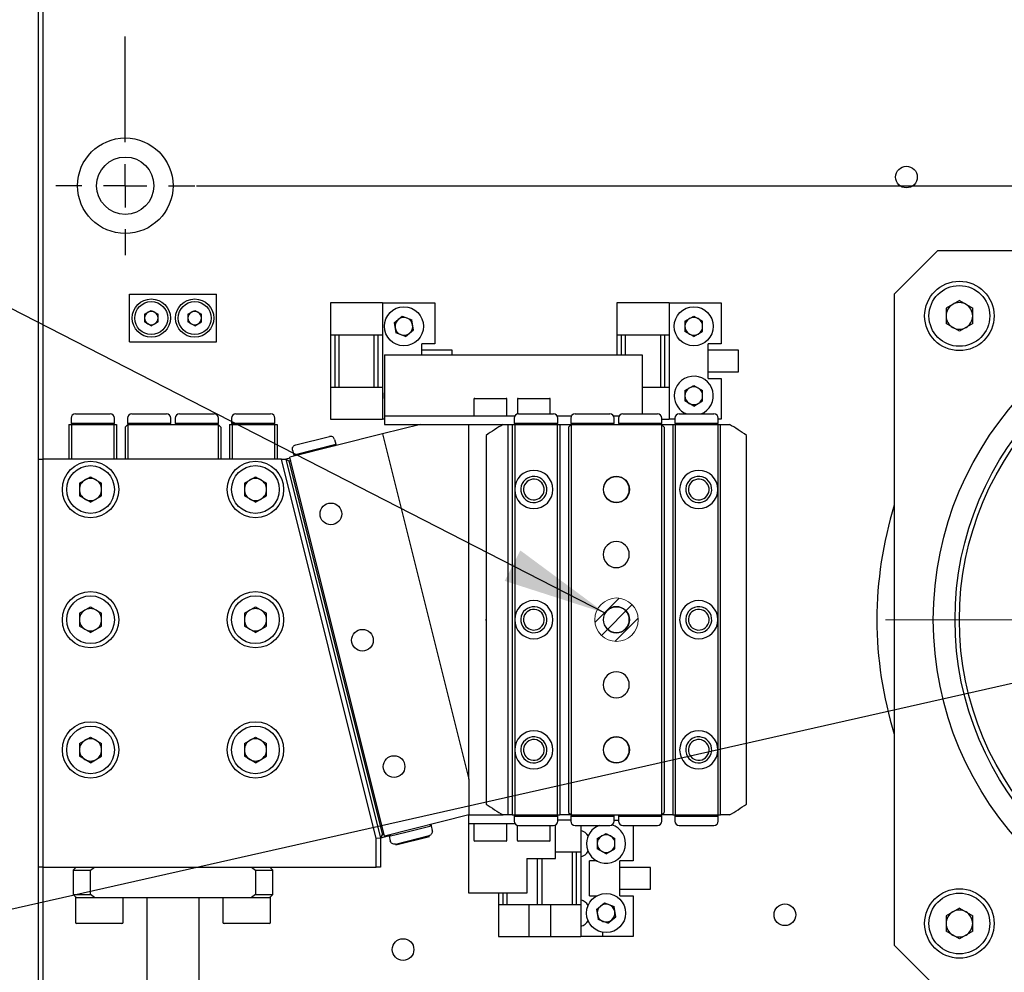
# Model space of a CAD drawing. Header units: millimetres. Extents: x 0 to 376, y -2 to 209.
# Tile 27 of 35: x 243 to 281, y 110 to 146. Entities that reach past the tile are written whole.
import ezdxf

# ---------------------------------------------------------------- set-up
doc = ezdxf.new("R2010")
doc.units = ezdxf.units.MM
doc.linetypes.add('CENTERX2', pattern=[20.32, 12.7, -2.54, 2.54, -2.54])
doc.layers.add('SLD-0', color=7, linetype='Continuous')
doc.styles.add('SLDTEXTSTYLE1', font='TXT', dxfattribs={"width": 0.75, "bigfont": 'bigfont'})
doc.styles.get("Standard").update_dxf_attribs({"font": 'arial.ttf'})
doc.dimstyles.new('SLDDIMSTYLE0', dxfattribs={"dimtxt": 3.5, "dimasz": 4, "dimexe": 0, "dimexo": 0.0625, "dimgap": 0.875, "dimtad": 1, "dimlfac": 3, "dimrnd": 1e-09, "dimzin": 12, "dimdsep": 46, "dimtxsty": 'SLDTEXTSTYLE1', "dimsah": 1, "dimcen": 0.09, "dimadec": 0, "dimazin": 3, "dimtfac": 1, "dimtofl": 0, "dimtmove": 0, "dimatfit": 3, "dimfxl": 1, "dimfrac": 2, "dimtolj": 1, "dimtzin": 12, "dimarcsym": 0})
doc.dimstyles.new('SLDDIMSTYLE6', dxfattribs={"dimtxt": 0.18, "dimasz": 4, "dimexe": 0, "dimexo": 0.0625, "dimgap": 0, "dimtad": 0, "dimtih": 1, "dimtoh": 1, "dimdec": 0, "dimrnd": 1e-09, "dimzin": 0, "dimdsep": 46, "dimtxsty": 'Standard', "dimsah": 1, "dimcen": 0.09, "dimadec": 0, "dimazin": 0, "dimtfac": 4, "dimtdec": 0, "dimtofl": 0, "dimtmove": 0, "dimatfit": 3, "dimfxl": 1, "dimfrac": 2, "dimtolj": 1, "dimtzin": 0, "dimarcsym": 0})

# ---------------------------------------------------------------- blocks, each defined once
blk = doc.blocks.new('*D74')
at = {"layer": 'Defpoints', "color": 0, "transparency": 16777216}
for p in [(326.911, 189.135), (246.911, 164.135), (326.911, 120.469)]:
    blk.add_point(p, dxfattribs=at)
at = {"layer": 'SLD-0', "color": 0, "lineweight": -2, "transparency": 16777216}
for p, q in [((246.911, 164.198), (246.911, 189.135)), ((250.911, 189.135), (322.911, 189.135)), ((326.911, 120.531), (326.911, 189.135))]:
    blk.add_line(p, q, dxfattribs=at)
at = {"layer": 'SLD-0', "color": 0, "transparency": 16777216}
for points in [[(250.911, 189.802), (250.911, 188.469), (246.911, 189.135)], [(322.911, 189.802), (322.911, 188.469), (326.911, 189.135)]]:
    blk.add_solid(points, dxfattribs=at)
at = {"layer": 'SLD-0', "color": 0, "transparency": 16777216, "insert": (288.095, 193.51), "char_height": 3.5, "attachment_point": 2, "style": 'SLDTEXTSTYLE1'}
blk.add_mtext('\\A1;240', dxfattribs=at)
blk = doc.blocks.new('*D77')
at = {"layer": 'Defpoints', "color": 0, "transparency": 16777216}
for p in [(249.578, 139.802), (348.247, 139.802), (329.578, 123.135)]:
    blk.add_point(p, dxfattribs=at)
at = {"layer": 'SLD-0', "color": 0, "lineweight": -2, "transparency": 16777216}
for p, q in [((249.641, 139.802), (348.247, 139.802)), ((348.247, 127.135), (348.247, 135.802)), ((329.64, 123.135), (348.247, 123.135))]:
    blk.add_line(p, q, dxfattribs=at)
at = {"layer": 'SLD-0', "color": 0, "transparency": 16777216}
for points in [[(347.581, 135.802), (348.914, 135.802), (348.247, 139.802)], [(347.581, 127.135), (348.914, 127.135), (348.247, 123.135)]]:
    blk.add_solid(points, dxfattribs=at)
at = {"layer": 'SLD-0', "color": 0, "transparency": 16777216, "insert": (343.872, 132.412), "char_height": 3.5, "attachment_point": 2, "rotation": 90, "style": 'SLDTEXTSTYLE1'}
blk.add_mtext('\\A1;50', dxfattribs=at)
blk = doc.blocks.new('*D78')
at = {"layer": 'Defpoints', "color": 0, "transparency": 16777216}
for p in [(249.578, 161.469), (348.247, 161.469), (249.578, 139.802)]:
    blk.add_point(p, dxfattribs=at)
at = {"layer": 'SLD-0', "color": 0, "lineweight": -2, "transparency": 16777216}
for p, q in [((249.641, 161.469), (348.247, 161.469)), ((348.247, 143.802), (348.247, 157.469)), ((249.641, 139.802), (348.247, 139.802))]:
    blk.add_line(p, q, dxfattribs=at)
at = {"layer": 'SLD-0', "color": 0, "transparency": 16777216}
for points in [[(347.581, 157.469), (348.914, 157.469), (348.247, 161.469)], [(347.581, 143.802), (348.914, 143.802), (348.247, 139.802)]]:
    blk.add_solid(points, dxfattribs=at)
at = {"layer": 'SLD-0', "color": 0, "transparency": 16777216, "insert": (343.872, 151.522), "char_height": 3.5, "attachment_point": 2, "rotation": 90, "style": 'SLDTEXTSTYLE1'}
blk.add_mtext('\\A1;65', dxfattribs=at)

msp = doc.modelspace()

# ---------------------------------------------------------------- hatches: boundary and pattern name
at = {"linetype": 'Continuous'}
h = msp.add_hatch(dxfattribs=at)
h.set_pattern_fill('ANSI31', scale=0.166667, style=0)
h.set_pattern_definition([(45, (-36.62424, -49.82536), (-0.3741773, 0.3741773), [])])
edge = h.paths.add_edge_path(flags=0)
edge.add_arc((265.7782, 123.1355), 0.8333, 0, 360)

# ---------------------------------------------------------------- linework, layer by layer
at = {"color": 7, "linetype": 'Continuous', "lineweight": 25}
for p, q in [((243.5782, 129.3021), (243.5782, 164.4688)), ((243.7448, 164.3998), (243.7448, 129.3021)), ((278.1115, 137.3021), (276.4448, 135.6355)), ((303.1115, 137.3021), (278.1115, 137.3021)), ((247.0782, 133.8021), (247.0782, 135.6355)), ((247.0782, 135.6355), (250.4115, 135.6355)), ((250.4115, 133.8021), (250.4115, 135.6355)), ((276.4448, 135.6355), (276.4448, 110.6355)), ((278.9448, 135.3931), (278.433, 135.0976)), ((278.9448, 135.3931), (279.4567, 135.0976)), ((247.654, 134.8675), (247.9115, 135.0161)), ((247.9115, 135.0161), (248.169, 134.8675)), ((249.3207, 134.8675), (249.5782, 135.0161)), ((249.5782, 135.0161), (249.8357, 134.8675)), ((254.7948, 135.3021), (254.7948, 134.0688)), ((256.7948, 135.3021), (254.7948, 135.3021)), ((256.7948, 135.3021), (256.7948, 134.0688)), ((256.7948, 135.3021), (258.7948, 135.3021)), ((258.7948, 135.3021), (258.7948, 133.7355)), ((265.7948, 135.3021), (265.7948, 134.0688)), ((267.7948, 135.3021), (265.7948, 135.3021)), ((267.7948, 135.3021), (267.7948, 134.0688)), ((267.7948, 135.3021), (269.7948, 135.3021)), ((269.7948, 135.3021), (269.7948, 133.7355)), ((278.433, 135.0976), (278.433, 134.5066)), ((279.4567, 134.5066), (279.4567, 135.0976)), ((247.654, 134.8675), (247.654, 134.5701)), ((248.169, 134.5701), (248.169, 134.8675)), ((249.3207, 134.8675), (249.3207, 134.5701)), ((249.8357, 134.5701), (249.8357, 134.8675)), ((257.2438, 134.5424), (257.5491, 134.7907)), ((257.5491, 134.7907), (257.9168, 134.6505)), ((257.9792, 134.2619), (257.9168, 134.6505)), ((268.404, 134.5989), (268.7448, 134.7957)), ((268.7448, 134.7957), (269.0857, 134.5989)), ((247.9115, 134.4215), (247.654, 134.5701)), ((247.9115, 134.4215), (248.169, 134.5701)), ((249.5782, 134.4215), (249.3207, 134.5701)), ((249.5782, 134.4215), (249.8357, 134.5701)), ((257.2438, 134.5424), (257.3062, 134.1538)), ((257.6739, 134.0135), (257.9792, 134.2619)), ((268.404, 134.5989), (268.404, 134.2053)), ((269.0857, 134.2053), (269.0857, 134.5989)), ((278.9448, 134.2111), (278.433, 134.5066)), ((279.4567, 134.5066), (278.9448, 134.2111)), ((256.7948, 134.0688), (254.7948, 134.0688)), ((254.7948, 134.0688), (254.7948, 132.0688)), ((254.9615, 134.0688), (254.9615, 132.0688)), ((255.1282, 132.0688), (255.1282, 134.0688)), ((256.4615, 134.0688), (256.4615, 132.0688)), ((256.6282, 132.0688), (256.6282, 134.0688)), ((256.7948, 134.0688), (256.7948, 132.0688)), ((257.6739, 134.0135), (257.3062, 134.1538)), ((267.7948, 134.0688), (265.7948, 134.0688)), ((265.7948, 134.0688), (265.7948, 133.3021)), ((265.9615, 134.0688), (265.9615, 133.3021)), ((266.1282, 133.3021), (266.1282, 134.0688)), ((267.4615, 134.0688), (267.4615, 132.0688)), ((267.6282, 132.0688), (267.6282, 134.0688)), ((267.7948, 134.0688), (267.7948, 132.0688)), ((268.7448, 134.0086), (268.404, 134.2053)), ((268.7448, 134.0086), (269.0857, 134.2053)), ((247.0782, 133.8021), (250.4115, 133.8021)), ((258.2948, 133.3021), (258.2948, 133.7355)), ((258.7948, 133.7355), (258.2948, 133.7355)), ((259.4615, 133.4855), (258.2948, 133.4855)), ((259.4615, 133.3021), (259.4615, 133.4855)), ((269.7948, 133.7355), (269.2948, 133.7355)), ((269.2948, 132.4021), (269.2948, 133.7355)), ((270.4615, 133.4855), (269.2948, 133.4855)), ((270.4615, 132.6521), (270.4615, 133.4855)), ((256.8692, 133.3021), (266.7692, 133.3021)), ((256.8692, 133.3021), (256.8692, 132.6355)), ((266.7692, 133.3021), (266.7692, 132.6355)), ((256.8692, 132.6355), (256.8692, 131.3021)), ((266.7692, 132.6355), (266.7692, 131.3021)), ((269.2948, 132.6521), (270.4615, 132.6521)), ((269.2948, 132.4021), (269.7948, 132.4021)), ((269.7948, 132.4021), (269.7948, 130.8355)), ((254.7948, 132.0688), (256.7948, 132.0688)), ((254.7948, 132.0688), (254.7948, 130.8355)), ((256.7948, 132.0688), (256.7948, 130.8355)), ((266.7692, 132.0688), (267.7948, 132.0688)), ((267.7948, 132.0688), (267.7948, 130.8355)), ((268.404, 131.9322), (268.7448, 132.129)), ((268.7448, 132.129), (269.0857, 131.9322)), ((260.3025, 131.6021), (260.3025, 130.9688)), ((260.3359, 131.6355), (260.9891, 131.6355)), ((260.9891, 131.6355), (261.5359, 131.6355)), ((261.5692, 130.9688), (261.5692, 131.6021)), ((261.9692, 131.6021), (261.9692, 131.0278)), ((262.0025, 131.6355), (262.6629, 131.6355)), ((262.6629, 131.6355), (263.2025, 131.6355)), ((263.2359, 131.0355), (263.2359, 131.6021)), ((268.404, 131.9322), (268.404, 131.5387)), ((269.0857, 131.5387), (269.0857, 131.9322)), ((256.8692, 131.3021), (256.8692, 130.9688)), ((266.7692, 131.3021), (266.7692, 131.0355)), ((268.7448, 131.3419), (268.404, 131.5387)), ((268.7448, 131.3419), (269.0857, 131.5387)), ((244.8282, 130.8688), (244.8282, 130.6855)), ((244.9948, 131.0355), (245.6615, 131.0355)), ((245.6615, 131.0355), (246.3282, 131.0355)), ((246.4948, 130.6855), (246.4948, 130.8688)), ((246.9948, 130.8688), (246.9948, 130.6855)), ((247.1615, 131.0355), (247.8282, 131.0355)), ((247.8282, 131.0355), (248.4948, 131.0355)), ((248.6615, 130.6855), (248.6615, 130.8688)), ((248.8282, 130.8688), (248.8282, 130.6855)), ((248.9948, 131.0355), (249.6615, 131.0355)), ((249.6615, 131.0355), (250.3282, 131.0355)), ((250.4948, 130.6855), (250.4948, 130.8688)), ((250.9948, 130.8688), (250.9948, 130.6855)), ((251.1615, 131.0355), (251.8282, 131.0355)), ((251.8282, 131.0355), (252.4948, 131.0355)), ((252.6615, 130.6855), (252.6615, 130.8688)), ((256.8692, 130.9688), (256.8692, 130.6355)), ((256.8692, 130.9688), (261.8859, 130.9688)), ((261.8525, 130.8688), (261.8525, 130.6855)), ((262.0192, 131.0355), (262.6859, 131.0355)), ((262.6859, 131.0355), (263.3525, 131.0355)), ((263.4859, 130.9688), (264.0525, 130.9688)), ((263.5192, 130.6855), (263.5192, 130.8688)), ((264.0192, 130.8688), (264.0192, 130.6855)), ((264.1859, 131.0355), (264.8525, 131.0355)), ((264.8525, 131.0355), (265.5192, 131.0355)), ((265.6525, 130.9688), (265.8859, 130.9688)), ((265.6859, 130.6855), (265.6859, 130.8688)), ((265.8525, 130.8688), (265.8525, 130.6855)), ((266.0192, 131.0355), (266.6859, 131.0355)), ((266.6859, 131.0355), (267.3525, 131.0355)), ((267.5192, 130.6855), (267.5192, 130.8688)), ((268.0192, 130.8688), (268.0192, 130.6855)), ((268.1859, 131.0355), (268.8525, 131.0355)), ((268.8525, 131.0355), (269.5192, 131.0355)), ((269.6859, 130.6855), (269.6859, 130.8688)), ((244.7448, 130.6355), (244.7448, 129.3021)), ((244.7448, 130.6355), (244.8448, 130.6355)), ((244.8282, 130.6855), (244.8782, 130.6355)), ((244.8282, 130.6855), (245.6615, 130.6855)), ((244.8448, 130.6355), (244.8448, 129.3021)), ((244.8448, 130.6355), (246.4782, 130.6355)), ((245.6615, 130.6855), (246.4948, 130.6855)), ((246.4448, 130.6355), (246.4948, 130.6855)), ((246.4782, 130.6355), (246.4782, 129.3021)), ((246.4782, 130.6355), (246.5782, 130.6355)), ((246.5782, 130.6355), (246.5782, 129.3021)), ((247.0115, 130.6355), (246.9115, 130.5355)), ((246.9115, 130.5355), (246.9115, 129.3021)), ((246.9948, 130.6855), (247.0448, 130.6355)), ((246.9948, 130.6855), (247.8282, 130.6855)), ((247.0115, 130.6355), (247.0115, 129.3021)), ((247.0115, 130.6355), (250.4782, 130.6355)), ((247.8282, 130.6855), (248.6615, 130.6855)), ((248.6115, 130.6355), (248.6615, 130.6855)), ((248.8282, 130.6855), (248.8782, 130.6355)), ((248.8282, 130.6855), (249.6615, 130.6855)), ((249.6615, 130.6855), (250.4948, 130.6855)), ((250.4448, 130.6355), (250.4948, 130.6855)), ((250.4782, 130.6355), (250.4782, 129.3021)), ((250.5782, 130.5355), (250.4782, 130.6355)), ((250.5782, 130.5355), (250.5782, 129.3021)), ((250.9115, 130.6355), (250.9115, 129.3021)), ((250.9115, 130.6355), (251.0115, 130.6355)), ((250.9948, 130.6855), (251.0448, 130.6355)), ((250.9948, 130.6855), (251.8282, 130.6855)), ((251.0115, 130.6355), (251.0115, 129.3021)), ((251.0115, 130.6355), (252.6448, 130.6355)), ((251.8282, 130.6855), (252.6615, 130.6855)), ((252.6115, 130.6355), (252.6615, 130.6855)), ((252.6448, 130.6355), (252.6448, 129.3021)), ((252.6448, 130.6355), (252.7448, 130.6355)), ((252.7448, 130.6355), (252.7448, 129.3021)), ((254.7948, 130.8355), (256.7948, 130.8355)), ((258.256, 130.6355), (256.7879, 130.2684)), ((256.8692, 130.8355), (256.7948, 130.8355)), ((256.8692, 130.6355), (258.256, 130.6355)), ((258.256, 130.6355), (260.1025, 130.6355)), ((260.1025, 117.0098), (260.1025, 130.6355)), ((260.1025, 130.6355), (261.4263, 130.6355)), ((261.4263, 130.6355), (261.6025, 130.6355)), ((261.6025, 130.6355), (261.6025, 115.6355)), ((261.6025, 130.6355), (261.7692, 130.6355)), ((261.7692, 130.6355), (261.7692, 115.6355)), ((261.7692, 130.6355), (261.8692, 130.6355)), ((261.8525, 130.6855), (261.9025, 130.6355)), ((261.8525, 130.6855), (262.6859, 130.6855)), ((261.8692, 130.6355), (261.8692, 128.1355)), ((261.8692, 130.6355), (263.5025, 130.6355)), ((262.6859, 130.6855), (263.5192, 130.6855)), ((263.4692, 130.6355), (263.5192, 130.6855)), ((263.5025, 130.6355), (263.5025, 115.6355)), ((263.5025, 130.6355), (263.6025, 130.6355)), ((263.6025, 130.6355), (263.6025, 115.6355)), ((263.6025, 130.6355), (264.0359, 130.6355)), ((264.0359, 130.6355), (263.9359, 130.5355)), ((263.9359, 130.5355), (263.9359, 115.7355)), ((264.0192, 130.6855), (264.0692, 130.6355)), ((264.0192, 130.6855), (264.8525, 130.6855)), ((264.0359, 130.6355), (264.0359, 115.6355)), ((264.0359, 130.6355), (267.5025, 130.6355)), ((264.8525, 130.6855), (265.6859, 130.6855)), ((265.6359, 130.6355), (265.6859, 130.6855)), ((265.8525, 130.6855), (265.9025, 130.6355)), ((265.8525, 130.6855), (266.6859, 130.6855)), ((266.6859, 130.6855), (267.5192, 130.6855)), ((267.4692, 130.6355), (267.5192, 130.6855)), ((267.5025, 130.6355), (267.5025, 115.6355)), ((267.6025, 130.5355), (267.5025, 130.6355)), ((267.5025, 130.6355), (267.9359, 130.6355)), ((267.5192, 130.8355), (267.7948, 130.8355)), ((267.6025, 130.5355), (267.6025, 115.7355)), ((268.0192, 130.8355), (267.7948, 130.8355)), ((267.9359, 130.6355), (267.9359, 115.6355)), ((267.9359, 130.6355), (268.0359, 130.6355)), ((268.0192, 130.6855), (268.0692, 130.6355)), ((268.0192, 130.6855), (268.8525, 130.6855)), ((268.0359, 130.6355), (268.0359, 115.6355)), ((268.0359, 130.6355), (269.6692, 130.6355)), ((268.8525, 130.6855), (269.6859, 130.6855)), ((269.6359, 130.6355), (269.6859, 130.6855)), ((269.6692, 130.6355), (269.6692, 128.1355)), ((269.6692, 130.6355), (269.7692, 130.6355)), ((269.7948, 130.8355), (269.6859, 130.8355)), ((269.7692, 130.6355), (270.1121, 130.6355)), ((269.7692, 115.6355), (269.7692, 130.6355)), ((256.7879, 130.2684), (253.2307, 129.3791)), ((253.4571, 129.848), (254.7506, 130.1714)), ((256.7879, 130.2684), (260.1025, 117.0098)), ((260.7692, 130.2144), (260.7692, 116.0565)), ((270.7692, 116.0565), (270.7692, 130.2144)), ((253.3803, 129.4681), (254.9972, 129.8723)), ((254.9527, 130.0502), (254.9972, 129.8723)), ((254.9608, 129.8117), (254.9972, 129.8723)), ((254.9697, 129.8266), (255.0063, 129.8357)), ((254.9972, 129.8723), (255.0063, 129.8357)), ((254.9974, 129.8208), (255.0063, 129.8357)), ((253.2398, 129.3426), (253.0782, 129.3021)), ((256.8687, 114.827), (253.2307, 129.3791)), ((253.3358, 129.6459), (253.3803, 129.4681)), ((253.4409, 129.4317), (253.3803, 129.4681)), ((253.3803, 129.4681), (253.3894, 129.4315)), ((253.3894, 129.4315), (253.426, 129.4406)), ((253.4043, 129.4225), (253.3894, 129.4315)), ((243.5782, 113.6355), (243.5782, 129.3021)), ((243.5782, 129.3021), (243.7448, 129.3021)), ((243.7448, 129.3021), (243.7448, 113.6355)), ((252.9064, 129.3021), (243.7448, 129.3021)), ((256.5495, 114.7295), (252.9064, 129.3021)), ((252.9064, 129.3021), (253.0782, 129.3021)), ((253.1994, 129.2294), (253.0782, 129.3021)), ((253.0782, 129.3021), (256.7162, 114.75)), ((253.2641, 129.2455), (253.1994, 129.2294)), ((253.1994, 129.2294), (256.7889, 114.8713)), ((245.1515, 128.3818), (245.5782, 128.6281)), ((245.5782, 128.6281), (246.0048, 128.3818)), ((251.4848, 128.3818), (251.9115, 128.6281)), ((251.9115, 128.6281), (252.3382, 128.3818)), ((245.1515, 128.3818), (245.1515, 127.8891)), ((246.0048, 127.8891), (246.0048, 128.3818)), ((251.4848, 128.3818), (251.4848, 127.8891)), ((252.3382, 127.8891), (252.3382, 128.3818)), ((245.5782, 127.6428), (245.1515, 127.8891)), ((245.5782, 127.6428), (246.0048, 127.8891)), ((251.9115, 127.6428), (251.4848, 127.8891)), ((251.9115, 127.6428), (252.3382, 127.8891)), ((261.8692, 128.1355), (261.8692, 123.1355)), ((269.6692, 128.1355), (269.6692, 123.1355)), ((245.1515, 123.3818), (245.5782, 123.6281)), ((245.1515, 123.3818), (245.1515, 122.8891)), ((245.5782, 123.6281), (246.0048, 123.3818)), ((246.0048, 122.8891), (246.0048, 123.3818)), ((251.4848, 123.3818), (251.9115, 123.6281)), ((251.4848, 123.3818), (251.4848, 122.8891)), ((251.9115, 123.6281), (252.3382, 123.3818)), ((252.3382, 122.8891), (252.3382, 123.3818)), ((261.8692, 123.1355), (261.8692, 118.1355)), ((269.6692, 123.1355), (269.6692, 118.1355)), ((245.5782, 122.6428), (245.1515, 122.8891)), ((245.5782, 122.6428), (246.0048, 122.8891)), ((251.9115, 122.6428), (251.4848, 122.8891)), ((251.9115, 122.6428), (252.3382, 122.8891)), ((245.1515, 118.3818), (245.5782, 118.6281)), ((245.1515, 118.3818), (245.1515, 117.8891)), ((245.5782, 118.6281), (246.0048, 118.3818)), ((246.0048, 117.8891), (246.0048, 118.3818)), ((251.4848, 118.3818), (251.9115, 118.6281)), ((251.4848, 118.3818), (251.4848, 117.8891)), ((251.9115, 118.6281), (252.3382, 118.3818)), ((252.3382, 117.8891), (252.3382, 118.3818)), ((261.8692, 118.1355), (261.8692, 115.6355)), ((269.6692, 118.1355), (269.6692, 115.6355)), ((245.5782, 117.6428), (245.1515, 117.8891)), ((245.5782, 117.6428), (246.0048, 117.8891)), ((251.9115, 117.6428), (251.4848, 117.8891)), ((251.9115, 117.6428), (252.3382, 117.8891)), ((260.1025, 117.0098), (260.1025, 115.6355)), ((263.9359, 115.7355), (264.0359, 115.6355)), ((267.5025, 115.6355), (267.6025, 115.7355)), ((260.1025, 115.6355), (256.8687, 114.827)), ((260.1025, 115.3021), (260.1025, 115.6355)), ((260.1025, 115.6355), (261.4263, 115.6355)), ((261.6025, 115.6355), (261.4263, 115.6355)), ((261.7692, 115.6355), (261.6025, 115.6355)), ((261.7692, 115.6355), (261.8692, 115.6355)), ((261.9025, 115.6355), (261.8525, 115.5855)), ((261.8525, 115.5855), (261.8525, 115.4021)), ((261.8525, 115.5855), (261.8692, 115.5855)), ((261.8692, 115.6355), (263.5025, 115.6355)), ((261.8692, 115.5855), (262.6859, 115.5855)), ((262.6859, 115.5855), (263.5192, 115.5855)), ((263.5192, 115.5855), (263.4692, 115.6355)), ((263.5025, 115.6355), (263.6025, 115.6355)), ((263.5192, 115.4021), (263.5192, 115.5855)), ((264.0192, 115.4355), (263.5192, 115.4355)), ((264.0359, 115.6355), (263.6025, 115.6355)), ((264.0692, 115.6355), (264.0192, 115.5855)), ((264.0192, 115.5855), (264.0192, 115.4021)), ((264.0192, 115.5855), (264.8525, 115.5855)), ((264.0359, 115.6355), (267.5025, 115.6355)), ((264.8525, 115.5855), (265.6692, 115.5855)), ((265.6859, 115.5855), (265.6359, 115.6355)), ((265.6692, 115.5855), (265.6859, 115.5855)), ((265.6859, 115.4021), (265.6859, 115.5855)), ((265.6859, 115.4355), (265.8525, 115.4355)), ((265.9025, 115.6355), (265.8525, 115.5855)), ((265.8525, 115.5855), (265.8525, 115.4021)), ((265.8525, 115.5855), (265.8692, 115.5855)), ((265.8692, 115.5855), (266.6859, 115.5855)), ((266.6859, 115.5855), (267.5192, 115.5855)), ((267.5192, 115.5855), (267.4692, 115.6355)), ((267.9359, 115.6355), (267.5025, 115.6355)), ((267.5192, 115.4021), (267.5192, 115.5855)), ((267.9359, 115.6355), (268.0359, 115.6355)), ((268.0692, 115.6355), (268.0192, 115.5855)), ((268.0192, 115.5855), (268.0192, 115.4021)), ((268.0192, 115.5855), (268.8525, 115.5855)), ((268.0359, 115.6355), (269.6692, 115.6355)), ((268.8525, 115.5855), (269.6692, 115.5855)), ((269.6859, 115.5855), (269.6359, 115.6355)), ((269.6692, 115.6355), (269.7692, 115.6355)), ((269.6692, 115.5855), (269.6859, 115.5855)), ((269.6859, 115.4021), (269.6859, 115.5855)), ((270.1121, 115.6355), (269.7692, 115.6355)), ((257.0425, 114.8189), (257.6902, 114.9808)), ((257.6902, 114.9808), (258.6594, 115.2232)), ((258.6594, 115.2232), (258.5988, 115.2595)), ((258.6107, 115.2625), (258.6565, 115.2351)), ((258.6565, 115.2351), (258.6446, 115.2321)), ((258.6473, 115.2717), (258.6565, 115.2351)), ((258.6594, 115.2232), (258.7039, 115.0453)), ((258.7039, 115.0453), (258.7131, 115.0087)), ((261.8859, 115.3021), (260.1025, 115.3021)), ((260.1025, 114.9688), (260.1025, 115.3021)), ((260.1025, 113.3021), (260.1025, 114.9688)), ((260.3025, 115.3021), (260.3025, 114.6688)), ((261.5692, 114.6688), (261.5692, 115.3021)), ((261.9677, 115.2436), (261.9677, 114.6688)), ((262.0192, 115.2355), (262.6859, 115.2355)), ((262.6859, 115.2355), (263.3525, 115.2355)), ((263.2343, 114.6688), (263.2343, 115.2355)), ((263.4359, 114.9688), (263.4359, 115.2578)), ((263.4359, 113.9688), (263.4359, 114.9688)), ((264.1859, 115.2355), (264.8525, 115.2355)), ((264.4115, 115.2355), (264.4115, 114.2021)), ((264.8525, 115.2355), (265.5192, 115.2355)), ((266.0192, 115.2355), (266.6859, 115.2355)), ((266.4115, 115.2355), (266.4115, 113.8688)), ((266.6859, 115.2355), (267.3525, 115.2355)), ((268.1859, 115.2355), (268.8525, 115.2355)), ((268.8525, 115.2355), (269.5192, 115.2355)), ((256.7162, 114.75), (256.5495, 114.7295)), ((256.5495, 113.6355), (256.5495, 114.7295)), ((256.7162, 114.75), (256.7889, 114.8713)), ((257.0515, 114.8338), (256.7162, 114.75)), ((256.7162, 114.75), (256.7162, 113.6355)), ((256.8536, 114.8874), (256.7889, 114.8713)), ((257.0789, 114.8796), (257.0425, 114.8189)), ((257.0425, 114.8189), (257.087, 114.6411)), ((257.087, 114.6411), (257.0962, 114.6045)), ((257.2891, 114.5198), (258.5826, 114.8432)), ((257.2983, 114.4832), (258.5918, 114.8066)), ((261.1064, 114.6355), (260.3359, 114.6355)), ((261.5359, 114.6355), (261.1064, 114.6355)), ((262.8769, 114.6355), (262.001, 114.6355)), ((263.201, 114.6355), (262.8769, 114.6355)), ((265.0373, 114.7322), (265.3782, 114.929)), ((265.0373, 114.7322), (265.0373, 114.3387)), ((265.3782, 114.929), (265.719, 114.7322)), ((265.719, 114.3387), (265.719, 114.7322)), ((264.4115, 114.2021), (263.4359, 114.2021)), ((264.0782, 114.2021), (264.0782, 112.2021)), ((264.2448, 112.2021), (264.2448, 114.2021)), ((264.4115, 114.2021), (264.4115, 112.2021)), ((265.3782, 114.1419), (265.0373, 114.3387)), ((265.3782, 114.1419), (265.719, 114.3387)), ((262.3359, 113.9688), (263.4359, 113.9688)), ((262.3359, 113.9688), (262.3359, 113.3021)), ((262.7448, 112.2021), (262.7448, 113.9688)), ((262.9115, 113.9688), (262.9115, 112.2021)), ((264.7448, 112.5355), (264.7448, 113.8688)), ((265.0346, 113.8688), (264.7448, 113.8688)), ((266.4115, 113.8688), (265.9115, 113.8688)), ((265.9115, 112.5355), (265.9115, 113.8688)), ((243.7448, 113.6355), (243.5782, 113.6355)), ((243.5782, 92.9688), (243.5782, 113.6355)), ((243.7448, 113.6355), (256.5495, 113.6355)), ((243.7448, 113.6355), (243.7448, 105.1355)), ((245.0282, 113.6355), (244.9115, 113.5188)), ((244.9115, 113.5188), (244.9115, 112.5855)), ((244.9115, 113.5188), (245.5825, 113.5188)), ((245.5825, 113.5188), (245.725, 113.6355)), ((245.5825, 112.5855), (245.5825, 113.5188)), ((251.7646, 113.6355), (251.9071, 113.5188)), ((251.9071, 113.5188), (251.9071, 112.5855)), ((251.9071, 113.5188), (252.5782, 113.5188)), ((252.5782, 113.5188), (252.4615, 113.6355)), ((252.5782, 112.5855), (252.5782, 113.5188)), ((256.7162, 113.6355), (256.5495, 113.6355)), ((267.0782, 113.6188), (265.9115, 113.6188)), ((267.0782, 112.7855), (267.0782, 113.6188)), ((260.1025, 112.6355), (260.1025, 113.3021)), ((262.3359, 113.3021), (262.3359, 112.6355)), ((265.9115, 112.7855), (267.0782, 112.7855)), ((244.9115, 112.5855), (245.0282, 112.4688)), ((244.9115, 112.5855), (245.5825, 112.5855)), ((244.9948, 112.4688), (244.9948, 111.5188)), ((245.0387, 112.4688), (244.9948, 112.4688)), ((245.0387, 112.4688), (245.725, 112.4688)), ((245.725, 112.4688), (245.5825, 112.5855)), ((245.725, 112.4688), (251.7646, 112.4688)), ((246.8282, 111.5188), (246.8282, 112.4688)), ((247.7448, 112.4688), (247.7448, 106.7355)), ((249.7448, 106.7355), (249.7448, 112.4688)), ((250.6615, 112.4688), (250.6615, 111.5188)), ((251.9071, 112.5855), (251.7646, 112.4688)), ((251.7646, 112.4688), (252.4509, 112.4688)), ((251.9071, 112.5855), (252.5782, 112.5855)), ((252.4948, 112.4688), (252.4509, 112.4688)), ((252.4615, 112.4688), (252.5782, 112.5855)), ((252.4948, 111.5188), (252.4948, 112.4688)), ((262.3359, 112.6355), (260.1025, 112.6355)), ((261.2448, 112.6355), (261.2448, 112.2021)), ((261.4115, 112.6355), (261.4115, 112.2021)), ((261.5782, 112.2021), (261.5782, 112.6355)), ((264.7448, 112.5355), (265.0346, 112.5355)), ((265.9115, 112.5355), (266.4115, 112.5355)), ((266.4115, 112.5355), (266.4115, 110.9688)), ((261.2448, 112.2021), (263.2448, 112.2021)), ((261.2448, 112.2021), (261.2448, 110.9688)), ((262.4115, 112.2021), (262.4115, 110.9688)), ((262.4115, 112.2021), (264.4115, 112.2021)), ((263.2448, 112.2021), (263.2448, 110.9688)), ((264.4115, 112.2021), (264.4115, 110.9688)), ((265.0104, 112.009), (265.3158, 112.2574)), ((265.0104, 112.009), (265.0728, 111.6205)), ((265.3158, 112.2574), (265.6835, 112.1171)), ((265.7459, 111.7285), (265.6835, 112.1171)), ((278.9448, 112.0598), (278.433, 111.7643)), ((278.9448, 112.0598), (279.4567, 111.7643)), ((265.4406, 111.4802), (265.0728, 111.6205)), ((265.4406, 111.4802), (265.7459, 111.7285)), ((278.433, 111.7643), (278.433, 111.1733)), ((279.4567, 111.1733), (279.4567, 111.7643)), ((245.9115, 111.4688), (245.0448, 111.4688)), ((246.7782, 111.4688), (245.9115, 111.4688)), ((251.5782, 111.4688), (250.7115, 111.4688)), ((252.4448, 111.4688), (251.5782, 111.4688)), ((261.2448, 110.9688), (263.2448, 110.9688)), ((262.4115, 110.9688), (264.4115, 110.9688)), ((265.2448, 110.9688), (264.4115, 110.9688)), ((266.4115, 110.9688), (264.4115, 110.9688)), ((265.2448, 111.1307), (265.2448, 110.9688)), ((278.9448, 110.8778), (278.433, 111.1733)), ((279.4567, 111.1733), (278.9448, 110.8778)), ((276.4448, 110.6355), (278.1115, 108.9688))]:
    msp.add_line(p, q, dxfattribs=at)
at = {"color": 7, "linetype": 'Continuous', "lineweight": 25, "flags": 128}
for points in [[(256.8692, 131.6281), (256.8657, 131.8147), (256.8692, 131.8428)], [(260.7692, 123.2105), (260.7609, 123.1355), (260.7692, 123.0605)]]:
    msp.add_lwpolyline(points, dxfattribs=at)
at = {"color": 7, "linetype": 'Continuous', "lineweight": 25}
for centre, radius in [((246.9115, 139.8021), 1.8333), ((246.9115, 139.8021), 1.1), ((276.9115, 140.1355), 0.4167), ((278.9448, 134.8021), 1.3333), ((278.9448, 134.8021), 1.1667), ((290.6115, 123.1355), 12.6667), ((247.9115, 134.7188), 0.7333), ((249.5782, 134.7188), 0.7333), ((247.9115, 134.7188), 0.6333), ((249.5782, 134.7188), 0.6333), ((257.6115, 134.4021), 0.75), ((268.7448, 134.4021), 0.75), ((290.6115, 123.1355), 11.8333), ((290.6115, 123.1355), 11.6667), ((245.5782, 128.1355), 1.0833), ((245.5782, 128.1355), 0.9167), ((251.9115, 128.1355), 1.0833), ((251.9115, 128.1355), 0.9167), ((265.7782, 128.1355), 0.5), ((254.8072, 127.1963), 0.4167), ((245.5782, 123.1355), 1.0833), ((245.5782, 123.1355), 0.9167), ((251.9115, 123.1355), 1.0833), ((251.9115, 123.1355), 0.9167), ((265.7782, 123.1355), 0.5), ((256.0199, 122.3456), 0.4167), ((245.5782, 118.1355), 1.0833), ((251.9115, 118.1355), 1.0833), ((245.5782, 118.1355), 0.9167), ((251.9115, 118.1355), 0.9167), ((265.7782, 118.1355), 0.5), ((257.2325, 117.4949), 0.4167), ((278.9448, 111.4688), 1.3333), ((265.3782, 111.8688), 0.75), ((278.9448, 111.4688), 1.1667), ((272.2448, 111.8021), 0.4167), ((257.5782, 110.4688), 0.4167)]:
    msp.add_circle(centre, radius, dxfattribs=at)
for centre, radius, start, end in [((278.9448, 134.8021), 0.5118, 120, 180), ((278.9448, 134.8021), 0.5118, 60, 120), ((278.9448, 134.8021), 0.5118, 0, 60), ((247.9115, 134.7188), 0.2575, 120, 180), ((247.9115, 134.7188), 0.2575, 180, 240), ((247.9115, 134.7188), 0.2575, 60, 120), ((247.9115, 134.7188), 0.2575, 0, 60), ((247.9115, 134.7188), 0.2575, 300, 0), ((249.5782, 134.7188), 0.2575, 120, 180), ((249.5782, 134.7188), 0.2575, 180, 240), ((249.5782, 134.7188), 0.2575, 60, 120), ((249.5782, 134.7188), 0.2575, 0, 60), ((249.5782, 134.7188), 0.2575, 300, 0), ((257.6115, 134.4021), 0.3408, 129.1229, 189.1229), ((257.6115, 134.4021), 0.3408, 69.1229, 129.1229), ((257.6115, 134.4021), 0.3408, 9.1229, 69.1229), ((268.7448, 134.4021), 0.3408, 120, 180), ((268.7448, 134.4021), 0.3408, 60, 120), ((268.7448, 134.4021), 0.3408, 0, 60), ((278.9448, 134.8021), 0.5118, 180, 240), ((278.9448, 134.8021), 0.5118, 300, 0), ((247.9115, 134.7188), 0.2575, 240, 300), ((249.5782, 134.7188), 0.2575, 240, 300), ((257.6115, 134.4021), 0.3408, 189.1229, 249.1229), ((257.6115, 134.4021), 0.3408, 309.1229, 9.1229), ((268.7448, 134.4021), 0.3408, 180, 240), ((268.7448, 134.4021), 0.3408, 300, 0), ((278.9448, 134.8021), 0.5118, 240, 300), ((257.6115, 134.4021), 0.3408, 249.1229, 309.1229), ((268.7448, 134.4021), 0.3408, 240, 300), ((268.7448, 131.7355), 0.75, 291.03947, 180), ((268.7448, 131.7355), 0.3408, 120, 180), ((268.7448, 131.7355), 0.3408, 60, 120), ((268.7448, 131.7355), 0.3408, 0, 60), ((260.3359, 131.6021), 0.0333, 90, 180), ((261.5359, 131.6021), 0.0333, 0, 90), ((262.0025, 131.6021), 0.0333, 90, 180), ((263.2025, 131.6021), 0.0333, 0, 90), ((268.7448, 131.7355), 0.75, 180, 248.96053), ((268.7448, 131.7355), 0.3408, 180, 240), ((268.7448, 131.7355), 0.3408, 300, 0), ((268.7448, 131.7355), 0.3408, 240, 300), ((244.9948, 130.8688), 0.1667, 90, 180), ((246.3282, 130.8688), 0.1667, 0, 90), ((247.1615, 130.8688), 0.1667, 90, 180), ((248.4948, 130.8688), 0.1667, 0, 90), ((248.9948, 130.8688), 0.1667, 90, 180), ((250.3282, 130.8688), 0.1667, 0, 90), ((251.1615, 130.8688), 0.1667, 90, 180), ((252.4948, 130.8688), 0.1667, 0, 90), ((262.0192, 130.8688), 0.1667, 90, 180), ((263.3525, 130.8688), 0.1667, 0, 90), ((264.1859, 130.8688), 0.1667, 90, 180), ((265.5192, 130.8688), 0.1667, 0, 90), ((266.0192, 130.8688), 0.1667, 90, 180), ((267.3525, 130.8688), 0.1667, 0, 90), ((268.1859, 130.8688), 0.1667, 90, 180), ((269.5192, 130.8688), 0.1667, 0, 90), ((265.7692, 123.1355), 8.6667, 120.07335, 125.23442), ((265.7692, 123.1355), 8.6667, 54.76558, 59.92665), ((262.6025, 128.1355), 0.7333, 90, 180), ((262.6025, 128.1355), 0.5, 355.68939, 175.68939), ((262.6025, 128.1355), 0.7333, 270, 90), ((265.7692, 128.1355), 0.5, 90, 270), ((265.7692, 128.1355), 0.5, 270, 90), ((268.9359, 128.1355), 0.7333, 90, 270), ((268.9359, 128.1355), 0.5, 355.68939, 175.68939), ((268.9359, 128.1355), 0.7333, 360, 90), ((245.5782, 128.1355), 0.4267, 120, 180), ((245.5782, 128.1355), 0.4267, 60, 120), ((245.5782, 128.1355), 0.4267, 0, 60), ((251.9115, 128.1355), 0.4267, 120, 180), ((251.9115, 128.1355), 0.4267, 60, 120), ((251.9115, 128.1355), 0.4267, 0, 60), ((262.6025, 128.1355), 0.3978, 355.68939, 175.68939), ((268.9359, 128.1355), 0.3978, 355.68939, 175.68939), ((245.5782, 128.1355), 0.4267, 180, 240), ((245.5782, 128.1355), 0.4267, 300, 0), ((251.9115, 128.1355), 0.4267, 180, 240), ((251.9115, 128.1355), 0.4267, 300, 0), ((262.6025, 128.1355), 0.7333, 180, 270), ((262.6025, 128.1355), 0.5, 175.68939, 355.68939), ((262.6025, 128.1355), 0.3978, 175.68939, 355.68939), ((268.9359, 128.1355), 0.5, 175.68939, 355.68939), ((268.9359, 128.1355), 0.3978, 175.68939, 355.68939), ((268.9359, 128.1355), 0.7333, 270, 360), ((245.5782, 128.1355), 0.4267, 240, 300), ((251.9115, 128.1355), 0.4267, 240, 300), ((290.6115, 123.1355), 14.8333, 162.757, 197.243), ((265.7692, 125.6355), 0.5, 90, 270), ((265.7692, 125.6355), 0.5, 270, 90), ((262.6025, 123.1355), 0.7333, 90, 180), ((262.6025, 123.1355), 0.7333, 270, 90), ((268.9359, 123.1355), 0.7333, 90, 270), ((268.9359, 123.1355), 0.7333, 0, 90), ((245.5782, 123.1355), 0.4267, 120, 180), ((245.5782, 123.1355), 0.4267, 60, 120), ((245.5782, 123.1355), 0.4267, 0, 60), ((251.9115, 123.1355), 0.4267, 120, 180), ((251.9115, 123.1355), 0.4267, 60, 120), ((251.9115, 123.1355), 0.4267, 0, 60), ((262.6025, 123.1355), 0.5, 355.68939, 175.68939), ((262.6025, 123.1355), 0.3978, 355.68939, 175.68939), ((265.7692, 123.1355), 0.5, 90, 270), ((265.7692, 123.1355), 0.5, 270, 90), ((268.9359, 123.1355), 0.5, 355.68939, 175.68939), ((268.9359, 123.1355), 0.3978, 355.68939, 175.68939), ((245.5782, 123.1355), 0.4267, 180, 240), ((245.5782, 123.1355), 0.4267, 300, 0), ((251.9115, 123.1355), 0.4267, 180, 240), ((251.9115, 123.1355), 0.4267, 300, 0), ((262.6025, 123.1355), 0.7333, 180, 270), ((262.6025, 123.1355), 0.5, 175.68939, 355.68939), ((262.6025, 123.1355), 0.3978, 175.68939, 355.68939), ((268.9359, 123.1355), 0.5, 175.68939, 355.68939), ((268.9359, 123.1355), 0.3978, 175.68939, 355.68939), ((268.9359, 123.1355), 0.7333, 270, 0), ((245.5782, 123.1355), 0.4267, 240, 300), ((251.9115, 123.1355), 0.4267, 240, 300), ((265.7692, 120.6355), 0.5, 90, 270), ((265.7692, 120.6355), 0.5, 270, 90), ((262.6025, 118.1355), 0.7333, 90, 180), ((262.6025, 118.1355), 0.7333, 270, 90), ((268.9359, 118.1355), 0.7333, 90, 270), ((268.9359, 118.1355), 0.7333, 0, 90), ((245.5782, 118.1355), 0.4267, 120, 180), ((245.5782, 118.1355), 0.4267, 60, 120), ((245.5782, 118.1355), 0.4267, 0, 60), ((251.9115, 118.1355), 0.4267, 120, 180), ((251.9115, 118.1355), 0.4267, 60, 120), ((251.9115, 118.1355), 0.4267, 0, 60), ((262.6025, 118.1355), 0.5, 355.68939, 175.68939), ((262.6025, 118.1355), 0.3978, 355.68939, 175.68939), ((265.7692, 118.1355), 0.5, 90, 270), ((265.7692, 118.1355), 0.5, 270, 90), ((268.9359, 118.1355), 0.5, 355.68939, 175.68939), ((268.9359, 118.1355), 0.3978, 355.68939, 175.68939), ((245.5782, 118.1355), 0.4267, 180, 240), ((245.5782, 118.1355), 0.4267, 300, 0), ((251.9115, 118.1355), 0.4267, 180, 240), ((251.9115, 118.1355), 0.4267, 300, 0), ((262.6025, 118.1355), 0.7333, 180, 270), ((262.6025, 118.1355), 0.5, 175.68939, 355.68939), ((262.6025, 118.1355), 0.3978, 175.68939, 355.68939), ((268.9359, 118.1355), 0.5, 175.68939, 355.68939), ((268.9359, 118.1355), 0.3978, 175.68939, 355.68939), ((268.9359, 118.1355), 0.7333, 270, 0), ((245.5782, 118.1355), 0.4267, 240, 300), ((251.9115, 118.1355), 0.4267, 240, 300), ((265.7692, 123.1355), 8.6667, 234.76558, 239.92665), ((265.7692, 123.1355), 8.6667, 300.07335, 305.23442), ((262.0192, 115.4021), 0.1667, 180, 270), ((263.3525, 115.4021), 0.1667, 270, 0), ((264.1859, 115.4021), 0.1667, 180, 270), ((265.5192, 115.4021), 0.1667, 270, 0), ((266.0192, 115.4021), 0.1667, 180, 270), ((267.3525, 115.4021), 0.1667, 270, 0), ((268.1859, 115.4021), 0.1667, 180, 270), ((269.5192, 115.4021), 0.1667, 270, 360), ((264.2448, 114.5355), 0.5333, 33.64454, 71.79004), ((265.3782, 114.5355), 0.75, 180, 73.22023), ((265.3782, 114.5355), 0.75, 111.03947, 180), ((260.3359, 114.6688), 0.0333, 180, 270), ((261.5359, 114.6688), 0.0333, 270, 0), ((262.001, 114.6688), 0.0333, 180, 270), ((263.201, 114.6688), 0.0333, 270, 0), ((265.3782, 114.5355), 0.3408, 120, 180), ((265.3782, 114.5355), 0.3408, 60, 120), ((265.3782, 114.5355), 0.3408, 0, 60), ((264.2448, 114.5355), 0.5333, 288.20996, 326.35546), ((265.3782, 114.5355), 0.3408, 180, 240), ((265.3782, 114.5355), 0.3408, 240, 300), ((265.3782, 114.5355), 0.3408, 300, 0), ((264.2448, 111.8688), 0.5333, 33.64454, 71.79004), ((265.3782, 111.8688), 0.3408, 129.1229, 189.1229), ((265.3782, 111.8688), 0.3408, 69.1229, 129.1229), ((265.3782, 111.8688), 0.3408, 9.1229, 69.1229), ((278.9448, 111.4688), 0.5118, 60, 120), ((264.2448, 111.8688), 0.5333, 288.20996, 326.35546), ((265.3782, 111.8688), 0.3408, 189.1229, 249.1229), ((265.3782, 111.8688), 0.3408, 249.1229, 309.1229), ((265.3782, 111.8688), 0.3408, 309.1229, 9.1229), ((278.9448, 111.4688), 0.5118, 120, 180), ((278.9448, 111.4688), 0.5118, 0, 60), ((245.0448, 111.5188), 0.05, 180, 270), ((246.7782, 111.5188), 0.05, 270, 0), ((250.7115, 111.5188), 0.05, 180, 270), ((252.4448, 111.5188), 0.05, 270, 0), ((278.9448, 111.4688), 0.5118, 180, 240), ((278.9448, 111.4688), 0.5118, 300, 0), ((278.9448, 111.4688), 0.5118, 240, 300)]:
    msp.add_arc(centre, radius, start, end, dxfattribs=at)
for points in [[(254.9527, 130.0502), (254.945, 130.0707), (254.9295, 130.1119), (254.8788, 130.156), (254.816, 130.18), (254.7724, 130.1743), (254.7506, 130.1714)], [(253.3358, 129.6459), (253.3329, 129.6677), (253.3272, 129.7113), (253.3512, 129.7741), (253.3953, 129.8249), (253.4365, 129.8403), (253.4571, 129.848)], [(258.5826, 114.8432), (258.6032, 114.8509), (258.6444, 114.8664), (258.6885, 114.9171), (258.7125, 114.9799), (258.7068, 115.0235), (258.7039, 115.0453)], [(257.2891, 114.5198), (257.2673, 114.5169), (257.2237, 114.5112), (257.1609, 114.5352), (257.1102, 114.5793), (257.0947, 114.6205), (257.087, 114.6411)]]:
    msp.add_open_spline(points, degree=3, dxfattribs=at)
at = {"layer": 'SLD-0', "color": 0}
for p, q in [((246.9115, 141.4688), (246.9115, 145.5354)), ((246.9115, 139.8021), (246.9115, 140.6355)), ((245.2448, 139.8021), (244.2448, 139.8021)), ((246.9115, 139.8021), (246.0782, 139.8021)), ((246.9115, 139.8021), (246.9115, 138.9688)), ((246.9115, 139.8021), (247.7448, 139.8021)), ((248.5782, 139.8021), (249.5782, 139.8021)), ((246.9115, 138.1355), (246.9115, 137.1355))]:
    msp.add_line(p, q, dxfattribs=at)
at = {"layer": 'SLD-0', "linetype": 'CENTERX2', "lineweight": 18}
msp.add_line((276.1115, 123.1355), (305.1115, 123.1355), dxfattribs=at)
at = {"layer": 'SLD-0', "lineweight": 18}
msp.add_circle((265.7782, 123.1355), 0.8333, dxfattribs=at)

# ---------------------------------------------------------------- dimensions: what is measured, and where the dimension line sits
at = {"layer": 'SLD-0'}
dim = msp.add_linear_dim(base=(326.9112, 189.1355), p1=(246.9115, 164.1355), p2=(326.9112, 120.4688), dimstyle='SLDDIMSTYLE0', dxfattribs=at)
dim.commit()
dim.dimension.update_dxf_attribs({"geometry": '*D74', "text_midpoint": (288.0951, 189.1355), "dimtype": 160})
for base, p1, p2, picture, middle in [((348.2474, 161.4688), (249.5782, 139.8021), (249.5782, 161.4688), '*D78', (348.2474, 151.5215)), ((348.2474, 139.8021), (329.5778, 123.1355), (249.5782, 139.8021), '*D77', (348.2474, 132.4116))]:
    dim = msp.add_linear_dim(base=base, p1=p1, p2=p2, angle=90, dimstyle='SLDDIMSTYLE0', dxfattribs=at)
    dim.commit()
    dim.dimension.update_dxf_attribs({"geometry": picture, "text_midpoint": middle, "dimtype": 160})

# ---------------------------------------------------------------- leaders
for points in [[(265.3445, 123.3843), (238.5972, 137.1039)], [(289.0674, 122.5081), (234.9003, 110.2918)]]:
    msp.add_leader(points, dimstyle='SLDDIMSTYLE6', dxfattribs=at)

doc.saveas('drawing.dxf')
